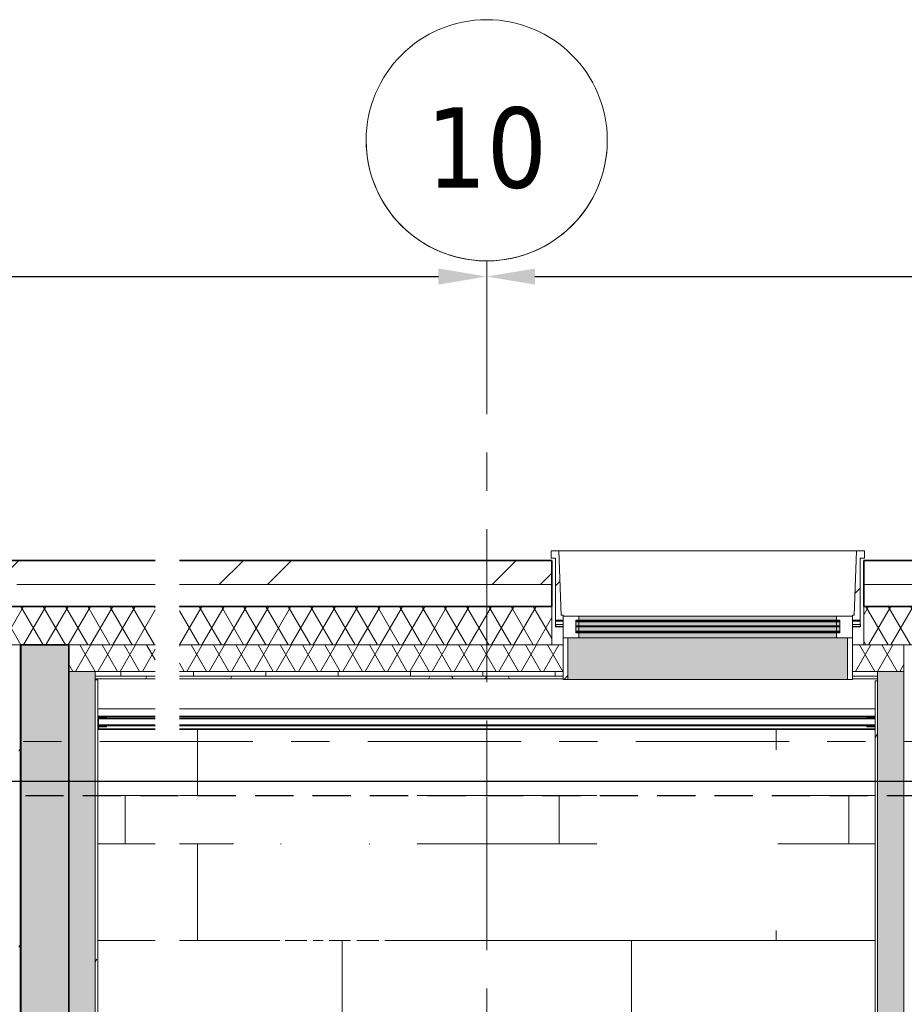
# Model space of a CAD drawing. Extents: x 2744 to 57639, y 3641 to 38820.
# Tile 52 of 179: x 19080 to 22748, y 34739 to 38820. Entities that reach past the tile are written whole.
import ezdxf

# ---------------------------------------------------------------- set-up
doc = ezdxf.new("R2010")
doc.units = 0
doc.header["$LTSCALE"] = 50
doc.header["$PDSIZE"] = -5
doc.linetypes.add('HIDDEN2', pattern=[4.7625, 3.175, -1.5875])
doc.linetypes.add('stramien', pattern=[22.225, 12.7, -3.175, 3.175, -3.175])
doc.layers.get('0').update_dxf_attribs({"linetype": 'CONTINUOUS'})
doc.layers.get('DEFPOINTS').update_dxf_attribs({"linetype": 'CONTINUOUS'})
for name, color, linetype, lineweight in [('A-DETL-MBND', 8, 'CONTINUOUS', 18), ('A-EQPM', 8, 'CONTINUOUS', 18), ('A-GENM', 8, 'CONTINUOUS', 18), ('A-GLAZ', 8, 'CONTINUOUS', 25), ('A-WALL', 8, 'CONTINUOUS', 25), ('A-WALL-PATT', 8, 'CONTINUOUS', 50), ('I-WALL', 8, 'CONTINUOUS', 25), ('S-GRID', 8, 'CONTINUOUS', 18)]:
    doc.layers.add(name, color=color, linetype=linetype, lineweight=lineweight)
doc.layers.add('AS-M38--_F123--_Wandlengte', color=1, linetype='CONTINUOUS')
doc.layers.add('IWTEKST', color=2, linetype='CONTINUOUS')
doc.styles.get("Standard").update_dxf_attribs({"font": 'isocp.shx'})
doc.styles.add('Tahoma', font='TAHOMA.TTF', dxfattribs={"height": 333.256173})
doc.dimstyles.new('CWall_F2_Wandlengte', dxfattribs={"dimscale": 50, "dimtxt": 2.5, "dimasz": 2, "dimexe": 1, "dimexo": 1, "dimgap": 0.5, "dimtad": 1, "dimdec": 0, "dimdsep": 46, "dimtxsty": 'Standard', "dimcen": 2.5, "dimclrt": 2, "dimadec": 0, "dimazin": 0, "dimtfac": 1, "dimtdec": 0, "dimtix": 1, "dimtmove": 2, "dimatfit": 0, "dimfxl": 0, "dimtolj": 1, "dimtzin": 0, "dimarcsym": 0})
pattern_1 = [(0, (0, 0), (406.4, 101.6), [33.528, -271.272, 33.528, -271.272, -1625.6]), (0, (0, 0), (406.4, 101.6), [-609.6, 33.528, -576.072, 33.528, -271.272, -711.2]), (0, (0, 0), (406.4, 101.6), [-1524, 33.528, -169.672, 33.528, -474.472]), (120, (152.4, 50.8), (-291.18818, 301.15272), [33.528, -271.272, 33.528, -271.272, -1625.6]), (120, (152.4, 50.8), (-291.18818, 301.15272), [-609.6, 33.528, -576.072, 33.528, -271.272, -711.2]), (120, (152.4, 50.8), (-291.18818, 301.15272), [-1524, 33.528, -169.672, 33.528, -474.472]), (240, (203.2, 254), (-115.21182, -402.75272), [33.528, -271.272, 33.528, -271.272, -1625.6]), (240, (203.2, 254), (-115.21182, -402.75272), [-609.6, 33.528, -576.072, 33.528, -271.272, -711.2]), (240, (203.2, 254), (-115.21182, -402.75272), [-1524, 33.528, -169.672, 33.528, -474.472])]
pattern_2 = [(45, (-21876.44, -36403.2), (-212.132, 212.132), [])]

# ---------------------------------------------------------------- blocks, each defined once
blk = doc.blocks.new('34_KU_hardglazen balustrade trappenhuis westgevel - Type-2932857-Plotview 4e Verdieping - schaal 1 op 100')
at = {"layer": 'A-DETL-MBND'}
blk.add_hatch(color=256, dxfattribs=at).paths.add_polyline_path([(255.7, -25), (255.7, -25), (20, -25)], flags=0)
for p, q in [((53.5, 7), (17, 7)), ((17, 5), (53.5, 5)), ((20, 7), (20, 8.5)), ((20, 8.5), (255.7, 8.5)), ((20, 2.2), (20, 5)), ((20, 0), (20, 2.2)), ((20, 2.2), (255.7, 2.2)), ((20, -25), (20, 0)), ((255.7, 0), (20, 0)), ((53.5, 5), (53.5, 7)), ((355.7, 8.5), (3240, 8.5)), ((355.7, 2.2), (3240, 2.2)), ((3240, 0), (355.7, 0)), ((3240.9, 7), (3206.6, 7)), ((3206.6, 7), (3206.6, 5)), ((3206.6, 5), (3240.9, 5)), ((3240, 8.5), (3240, 7)), ((3240, 5), (3240, 2.2)), ((3240, 2.2), (3240, 0)), ((3240, 0), (3240, -25)), ((53.5, -31), (17, -31)), ((17, -33), (53.5, -33)), ((20, -29.1), (20, -25)), ((255.7, -25), (20, -25)), ((20, -31), (20, -29.1)), ((20, -29.1), (255.7, -29.1)), ((20, -42), (20, -33)), ((53.5, -33), (53.5, -31)), ((3240, -25), (355.7, -25)), ((355.7, -29.1), (3240, -29.1)), ((3240.9, -31), (3206.6, -31)), ((3206.6, -31), (3206.6, -33)), ((3206.6, -33), (3240.9, -33)), ((3240, -25), (3240, -29.1)), ((3240, -29.1), (3240, -31)), ((3240, -33), (3240, -42)), ((20, -44), (20, -42)), ((20, -42), (255.7, -42)), ((355.7, -42), (3240, -42)), ((3240, -42), (3240, -44))]:
    blk.add_line(p, q, dxfattribs=at)
blk = doc.blocks.new('24_KU_natuursteen strook tegen bordes - Type-2986769-Plotview 4e Verdieping - schaal 1 op 100')
at = {"layer": 'A-DETL-MBND'}
for p, q in [((355.7, 30), (117, 30)), ((117, 0), (355.7, 0)), ((3340.9, 30), (455.7, 30)), ((455.7, 0), (3340.9, 0))]:
    blk.add_line(p, q, dxfattribs=at)
blk = doc.blocks.new('31_KA_Hoge houten kozijn westgevel verhoogd 525 mm - 31_KA_Hoge houten kozijn westgevel verhoogd 525 mm-11963886-Plotview 4e Verdieping - schaal 1 op 100')
at = {"layer": 'A-GLAZ', "lineweight": 18}
h = blk.add_hatch(dxfattribs=at)
h.set_pattern_fill('FP_412', color=256, style=0, pattern_type=2)
h.set_pattern_definition(pattern_2)
h.paths.add_polyline_path([(-542.8, -71.9), (-542.8, -51.9), (-550.6, -51.9), (-560.2, 215.1), (-592.8, 215.1), (-592.8, 185.1), (-574.8, 185.1), (-574.8, -71.9)], flags=0)
h = blk.add_hatch(dxfattribs=at)
h.set_pattern_fill('FP_412', color=256, style=0, pattern_type=2)
h.set_pattern_definition(pattern_2)
h.paths.add_polyline_path([(656.5, -71.9), (688.5, -71.9), (688.5, 185.1), (706.5, 185.1), (706.5, 215.1), (673.9, 215.1), (664.2, -51.9), (656.5, -53)], flags=0)
at = {"layer": 'A-GLAZ'}
for points in [[(-574.9, 135), (-574.8, 135), (-574.9, 175)], [(-298.2, -72), (591.1, -72), (591.1, -55), (-477.4, -55), (-477.4, -72)], [(-298.2, -318.5), (636.5, -318.5), (636.5, -145), (-522.8, -145), (-522.8, -318.5)], [(-298.2, -145), (591.1, -145), (591.1, -124.8), (-477.4, -124.8), (-477.4, -145)], [(591.1, -145), (591.8, -145), (591.1, -138.8)]]:
    blk.add_hatch(color=256, dxfattribs=at).paths.add_polyline_path(points, flags=0)
h = blk.add_hatch(color=256, dxfattribs=at)
h.paths.add_polyline_path([(-489.8, -124.8), (-477.4, -124.8), (-478.1, -121.3), (-489.8, -121.3), (-489.8, -117.3), (-477.4, -117.3), (-478.1, -100.3), (-489.8, -100.3), (-489.8, -96.3), (-477.4, -96.3), (-478.1, -79.3), (-489.8, -79.3), (-489.8, -75.3), (-477.4, -75.3), (-478.1, -72), (-490.9, -72), (-490.9, -124.8)], flags=0)
h.paths.add_polyline_path([(591.1, -124.8), (604.5, -124.8), (603.5, -72), (591.1, -72), (591.8, -75.3), (603.5, -75.3), (603.5, -79.3), (591.1, -79.3), (591.8, -96.3), (603.5, -96.3), (603.5, -100.3), (591.1, -100.3), (591.8, -117.3), (603.5, -117.3), (603.5, -121.3), (591.1, -121.3)], flags=0)
h = blk.add_hatch(color=256, dxfattribs=at)
h.paths.add_polyline_path([(-477.4, -124.8), (591.1, -124.8), (591.1, -121.3), (-477.4, -121.3)], flags=0)
h.paths.add_polyline_path([(333.7, -117.3), (591.1, -117.3), (591.1, -100.3), (-477.4, -100.3), (-477.4, -117.3), (-298.2, -117.3)], flags=0)
h.paths.add_polyline_path([(333.7, -96.3), (591.1, -96.3), (591.1, -79.3), (-477.4, -79.3), (-477.4, -96.3), (-298.2, -96.3)], flags=0)
h.paths.add_polyline_path([(-477.4, -75.3), (591.1, -75.3), (591.1, -72), (-477.4, -72)], flags=0)
at = {"layer": 'A-GLAZ', "lineweight": 18}
h = blk.add_hatch(dxfattribs=at)
h.set_pattern_fill('FP_413', color=256, style=0, pattern_type=2)
h.set_pattern_definition([(0, (-21876.44, -36403.2), (0, 100), [])])
h.paths.add_polyline_path([(-542.8, -100), (-542.8, -89.9), (-574.8, -89.9), (-574.8, -100)], flags=0)
h.paths.add_polyline_path([(688.5, -100), (688.5, -89.9), (656.5, -89.9), (656.5, -100)], flags=0)
h = blk.add_hatch(dxfattribs=at)
h.set_pattern_fill('FP_412', color=256, style=0, pattern_type=2)
h.set_pattern_definition(pattern_2)
h.paths.add_polyline_path([(-522.8, -318.5), (-522.8, -145), (-542.8, -145), (-542.8, -318.5)], flags=0)
h.paths.add_polyline_path([(636.5, -318.5), (656.5, -318.5), (656.5, -145), (636.5, -145), (636.5, -272.9)], flags=0)
for p, q in [((-592.8, 215.1), (-560.2, 215.1)), ((-592.8, 185.1), (-592.8, 215.1)), ((-560.2, 215.1), (-550.6, -51.9)), ((-560.2, 215.1), (673.9, 215.1)), ((673.9, 215.1), (664.2, -51.9)), ((706.5, 215.1), (673.9, 215.1)), ((706.5, 185.1), (706.5, 215.1)), ((-574.8, 185.1), (-592.8, 185.1)), ((-574.8, -71.9), (-574.8, 185.1)), ((688.5, -71.9), (688.5, 185.1)), ((688.5, 185.1), (706.5, 185.1)), ((-542.8, -71.9), (-574.8, -71.9)), ((-574.8, -76.7), (-574.8, -71.9)), ((-574.8, -76.7), (-542.8, -76.7)), ((-574.8, -89.9), (-574.8, -76.7)), ((-550.6, -51.9), (-542.8, -51.9)), ((-542.8, -51.9), (-542.8, -71.9)), ((-542.8, -55), (-477.4, -55)), ((-542.8, -145), (-542.8, -55)), ((-490.9, -72), (-490.9, -124.8)), ((-477.4, -72), (-490.9, -72)), ((-477.4, -72), (-477.4, -55)), ((-477.4, -55), (591.1, -55)), ((-477.4, -75.3), (-477.4, -72)), ((-477.4, -72), (591.1, -72)), ((-477.4, -96.3), (-477.4, -79.3)), ((591.1, -55), (656.5, -55)), ((591.1, -55), (591.1, -72)), ((604.5, -72), (591.1, -72)), ((591.1, -72), (591.1, -75.3)), ((591.1, -79.3), (591.1, -96.3)), ((604.5, -124.8), (604.5, -72)), ((664.2, -51.9), (656.5, -51.9)), ((656.5, -51.9), (656.5, -71.9)), ((656.5, -55), (656.5, -145)), ((656.5, -71.9), (688.5, -71.9)), ((656.5, -76.7), (688.5, -76.7)), ((688.5, -76.7), (688.5, -71.9)), ((688.5, -89.9), (688.5, -76.7)), ((-542.8, -89.9), (-574.8, -89.9)), ((-477.4, -117.3), (-477.4, -100.3)), ((-477.4, -124.8), (-477.4, -121.3)), ((591.1, -100.3), (591.1, -117.3)), ((591.1, -121.3), (591.1, -124.8)), ((688.5, -89.9), (656.5, -89.9)), ((-542.8, -145), (-522.8, -145)), ((-542.8, -175), (-542.8, -145)), ((-478.1, -145), (-542.8, -145)), ((-522.8, -145), (-522.8, -318.5)), ((-490.9, -124.8), (-477.4, -124.8)), ((-477.4, -138.8), (-478.1, -145)), ((-477.4, -145), (-477.4, -124.8)), ((-477.4, -124.8), (591.1, -124.8)), ((-477.4, -145), (591.1, -145)), ((591.1, -124.8), (604.5, -124.8)), ((591.1, -124.8), (591.1, -145)), ((591.8, -145), (591.1, -138.8)), ((656.5, -145), (591.8, -145)), ((636.5, -145), (656.5, -145)), ((636.5, -318.5), (636.5, -145)), ((656.5, -145), (656.5, -175)), ((-542.8, -318.5), (-542.8, -315)), ((-522.8, -318.5), (-542.8, -318.5)), ((636.5, -318.5), (-522.8, -318.5)), ((656.5, -318.5), (636.5, -318.5)), ((656.5, -315), (656.5, -318.5))]:
    blk.add_line(p, q, dxfattribs=at)
at = {"layer": 'A-GLAZ'}
for p, q in [((-574.9, -89.9), (-574.9, -100)), ((-542.8, -100), (-574.9, -100)), ((688.5, -100), (656.5, -100)), ((688.5, -89.9), (688.5, -100))]:
    blk.add_line(p, q, dxfattribs=at)
blk = doc.blocks.new('31_KA_Houten kozijn metselwerkgevel triple glas - Type-11963891-Plotview 4e Verdieping - schaal 1 op 100')
at = {"layer": 'A-GLAZ'}
for points in [[(191.6, 42), (1093.3, 42), (1093.3, 46), (0, 46), (0, 42)], [(1093.3, 21), (1093.3, 25), (0, 25), (0, 21), (823.6, 21)], [(191.6, 0), (1093.3, 0), (1093.3, 4), (0, 4), (0, 0)]]:
    blk.add_hatch(color=256, dxfattribs=at).paths.add_polyline_path(points, flags=0)
at = {"layer": 'A-GLAZ', "lineweight": 18}
for p, q in [((0, 46), (1093.3, 46)), ((0, 42), (0, 46)), ((1093.3, 42), (0, 42)), ((1093.3, 46), (1093.3, 42)), ((0, 25), (1093.3, 25)), ((0, 21), (0, 25)), ((1093.3, 21), (0, 21)), ((0, 4), (1093.3, 4)), ((0, 0), (0, 4)), ((1093.3, 0), (0, 0)), ((1093.3, 25), (1093.3, 21)), ((1093.3, 4), (1093.3, 0))]:
    blk.add_line(p, q, dxfattribs=at)
blk = doc.blocks.new('Grid - 5 mm-3639987-Plotview 4e Verdieping - schaal 1 op 100')
at = {"layer": 'S-GRID'}
blk.add_circle((0, 0), 5, dxfattribs=at)
for start, end in [(360, 180), (180, 360)]:
    blk.add_arc((0, 0), 5, start, end, dxfattribs=at)
blk = doc.blocks.new('Onderlegger 4e verdieping')
at = {"layer": 'A-DETL-MBND'}
h = blk.add_hatch(dxfattribs=at)
h.set_pattern_fill('FP_74', color=256, style=0, pattern_type=2)
h.set_pattern_definition([(180, (21016.6, 35403), (-2e-13, -1400), []), (180, (21016.6, 35003), (-2e-13, -1400), []), (180, (21016.6, 34603), (-2e-13, -1400), []), (180, (21016.6, 34203), (-2e-13, -1400), []), (270, (21016.6, 35403), (1200, 7e-14), [400, -1000]), (270, (20416.6, 35003), (1200, 7e-14), [400, -1000]), (270, (21016.6, 34603), (1200, 7e-14), [400, -1000]), (270, (20716.6, 34203), (600, 4e-14), [200, -1200])])
h.paths.add_polyline_path([(22606.6, 34577.9), (22627.5, 34577.9), (22627.5, 35878.2), (19742.3, 35878.2), (19742.3, 34934.1), (19642.3, 34934.1), (19642.3, 35878.2), (19403.6, 35878.2), (19403.6, 34577.9), (19484.7, 34578.2), (19485.7, 34585.6), (19596.6, 34585.6), (19596.6, 34628.2), (20786.6, 34628.2), (20786.6, 34578.2), (21241, 34578.2), (21241, 34628.2), (22451, 34628.2), (22451, 34578.2), (22606.6, 34578.2)], flags=0)
h.paths.add_polyline_path([(20273, 35001.1), (20181.2, 35138.5), (20181.2, 35001.1), (20158.9, 35001.1), (20158.9, 35176.1), (20182.7, 35176.1), (20274.5, 35038.7), (20274.5, 35176.1), (20296.8, 35176.1), (20296.8, 35001.1), (20274.5, 35001.1)], flags=0)
h.paths.add_polyline_path([(20461.1, 35001.1), (20453.1, 35001.1), (20385.6, 35176.1), (20410.7, 35176.1), (20465.4, 35020.3), (20477.2, 35055.8), (20522, 35176.1), (20545.5, 35176.1), (20477.2, 35001.1), (20465.4, 35001.1)], flags=0)
h.paths.add_polyline_path([(20363.6, 35001.1), (20339, 35001.1), (20339, 35025.7), (20363.6, 35025.7), (20363.6, 35010.5)], flags=0)
h.paths.add_polyline_path([(20594.4, 35001.1), (20569.8, 35001.1), (20569.8, 35025.7), (20594.4, 35025.7), (20594.4, 35020.3)], flags=0)
h.paths.add_polyline_path([(22079.5, 35044), (21473.7, 35044), (21473.7, 35794), (22223.7, 35794), (22223.7, 35044), (22165.5, 35044)], flags=0)
h.paths.add_polyline_path([(20347, 35491.9), (20344.4, 35491.9), (19966.4, 35309.4), (19966.4, 35676.9), (19969, 35675.7), (20725.1, 35675.7), (20727.6, 35675.7), (20727.6, 35309.4), (20348.3, 35492.6)], flags=0)
h.paths.add_polyline_path([(20477.2, 35308.2), (19966.4, 35308.2), (20347, 35491.9), (20727.6, 35308.2), (20545.5, 35308.2)], flags=0)
at = {"layer": 'A-WALL-PATT', "lineweight": 18}
h = blk.add_hatch(dxfattribs=at)
h.set_pattern_fill('FP_1', color=256, angle=45, style=0, pattern_type=2)
h.set_pattern_definition([(45, (400, -4e-13), (-565.685, 565.685), []), (45, (600, -6e-13), (-565.685, 565.685), [])])
h.paths.add_polyline_path([(4631.8, 36403.2), (4731.8, 36403.2), (4731.8, 36578.2), (4516.6, 36578.2), (4516.6, 36478.2), (4631.8, 36478.2)], flags=0)
h.paths.add_polyline_path([(6134.8, 36403.2), (6234.8, 36403.2), (6234.8, 36478.2), (6465.1, 36478.2), (6465.1, 36403.2), (6565.1, 36403.2), (6565.1, 36578.2), (6134.8, 36578.2)], flags=0)
h.paths.add_polyline_path([(8068.1, 36403.2), (8068.1, 36478.2), (8298.4, 36478.2), (8298.4, 36403.2), (8398.4, 36403.2), (8398.4, 36578.2), (7968.1, 36578.2), (7968.1, 36403.2)], flags=0)
h.paths.add_polyline_path([(10203.3, 36403.2), (10231.8, 36403.2), (10231.8, 36578.2), (9801.4, 36578.2), (9801.4, 36403.2), (9901.4, 36403.2), (9901.4, 36478.2), (10131.8, 36478.2), (10131.8, 36403.2)], flags=0)
h.paths.add_polyline_path([(13568.1, 36403.2), (13568.1, 36478.2), (13798.4, 36478.2), (13798.4, 36403.2), (13898.4, 36403.2), (13898.4, 36578.2), (13468.1, 36578.2), (13468.1, 36403.2)], flags=0)
h.paths.add_polyline_path([(11965.1, 36403.2), (12065.1, 36403.2), (12065.1, 36578.2), (11634.8, 36578.2), (11634.8, 36403.2), (11734.8, 36403.2), (11734.8, 36478.2), (11965.1, 36478.2)], flags=0)
h.paths.add_polyline_path([(17234.8, 36403.2), (17234.8, 36478.2), (17465.1, 36478.2), (17465.1, 36403.2), (17565.1, 36403.2), (17565.1, 36578.2), (17134.8, 36578.2), (17134.8, 36403.2), (17154.7, 36403.2)], flags=0)
h.paths.add_polyline_path([(15401.4, 36403.2), (15401.4, 36478.2), (15631.8, 36478.2), (15631.8, 36403.2), (15731.8, 36403.2), (15731.8, 36578.2), (15301.4, 36578.2), (15301.4, 36403.2)], flags=0)
h.paths.add_polyline_path([(19068.1, 36403.2), (19068.1, 36478.2), (19642.3, 36478.2), (19642.3, 36578.2), (18968.1, 36578.2), (18968.1, 36403.2), (19050.5, 36403.2)], flags=0)
h.paths.add_polyline_path([(20314.4, 36478.2), (21286.6, 36478.2), (21286.6, 36578.2), (19742.3, 36578.2), (19742.3, 36478.2)], flags=0)
h = blk.add_hatch(dxfattribs=at)
h.set_pattern_fill('FP_1', color=256, angle=45, style=0, pattern_type=2)
h.set_pattern_definition([(45, (400, -2e-13), (-565.685, 565.685), []), (45, (600, -3e-13), (-565.685, 565.685), [])])
h.paths.add_polyline_path([(24468.1, 36403.2), (24568.1, 36403.2), (24568.1, 36478.2), (24798.4, 36478.2), (24798.4, 36403.2), (24898.4, 36403.2), (24898.4, 36578.2), (24468.1, 36578.2)], flags=0)
h.paths.add_polyline_path([(22965.1, 36403.2), (23065.1, 36403.2), (23065.1, 36578.2), (22579.9, 36578.2), (22579.9, 36478.2), (22965.1, 36478.2)], flags=0)
h.paths.add_polyline_path([(26633.8, 36403.2), (26731.8, 36403.2), (26731.8, 36578.2), (26301.4, 36578.2), (26301.4, 36403.2), (26401.4, 36403.2), (26401.4, 36478.2), (26631.8, 36478.2), (26631.8, 36403.2)], flags=0)
h.paths.add_polyline_path([(30298.4, 36403.2), (30398.4, 36403.2), (30398.4, 36578.2), (29968.1, 36578.2), (29968.1, 36403.2), (30068.1, 36403.2), (30068.1, 36478.2), (30298.4, 36478.2)], flags=0)
h.paths.add_polyline_path([(28134.8, 36403.2), (28234.8, 36403.2), (28234.8, 36478.2), (28465.1, 36478.2), (28465.1, 36403.2), (28565.1, 36403.2), (28565.1, 36578.2), (28134.8, 36578.2)], flags=0)
h.paths.add_polyline_path([(31901.4, 36403.2), (31901.4, 36478.2), (32131.8, 36478.2), (32131.8, 36403.2), (32231.8, 36403.2), (32231.8, 36578.2), (31801.4, 36578.2), (31801.4, 36403.2)], flags=0)
h.paths.add_polyline_path([(33734.8, 36403.2), (33734.8, 36478.2), (33965.1, 36478.2), (33965.1, 36403.2), (34065.1, 36403.2), (34065.1, 36578.2), (33634.8, 36578.2), (33634.8, 36403.2)], flags=0)
h.paths.add_polyline_path([(35481, 36403.2), (35568.1, 36403.2), (35568.1, 36478.2), (35798.4, 36478.2), (35798.4, 36403.2), (35898.4, 36403.2), (35898.4, 36578.2), (35468.1, 36578.2), (35468.1, 36403.2)], flags=0)
h.paths.add_polyline_path([(37301.4, 36403.2), (37401.4, 36403.2), (37401.4, 36478.2), (37631.8, 36478.2), (37631.8, 36403.2), (37731.8, 36403.2), (37731.8, 36578.2), (37301.4, 36578.2)], flags=0)
h.paths.add_polyline_path([(39234.8, 36403.2), (39234.8, 36478.2), (39465.1, 36478.2), (39465.1, 36403.2), (39565.1, 36403.2), (39565.1, 36578.2), (39134.8, 36578.2), (39134.8, 36403.2)], flags=0)
h.paths.add_polyline_path([(41068.1, 36403.2), (41068.1, 36478.2), (41298.4, 36478.2), (41298.4, 36403.2), (41398.4, 36403.2), (41398.4, 36578.2), (40968.1, 36578.2), (40968.1, 36403.2)], flags=0)
h.paths.add_polyline_path([(43131.8, 36403.2), (43231.8, 36403.2), (43231.8, 36578.2), (42801.4, 36578.2), (42801.4, 36403.2), (42901.4, 36403.2), (42901.4, 36478.2), (43131.8, 36478.2)], flags=0)
h.paths.add_polyline_path([(46898.4, 36403.2), (46898.4, 36578.2), (46468.1, 36578.2), (46468.1, 36403.2), (46568.1, 36403.2), (46568.1, 36478.2), (46798.4, 36478.2), (46798.4, 36403.2), (46855.9, 36403.2)], flags=0)
h.paths.add_polyline_path([(44965.1, 36403.2), (45065.1, 36403.2), (45065.1, 36578.2), (44634.8, 36578.2), (44634.8, 36403.2), (44734.8, 36403.2), (44734.8, 36478.2), (44965.1, 36478.2)], flags=0)
h.paths.add_polyline_path([(50134.8, 36403.2), (50234.8, 36403.2), (50234.8, 36478.2), (50465.1, 36478.2), (50465.1, 36403.2), (50565.1, 36403.2), (50565.1, 36578.2), (50134.8, 36578.2)], flags=0)
h.paths.add_polyline_path([(48301.4, 36403.2), (48401.4, 36403.2), (48401.4, 36478.2), (48631.8, 36478.2), (48631.8, 36403.2), (48731.8, 36403.2), (48731.8, 36578.2), (48301.4, 36578.2)], flags=0)
h.paths.add_polyline_path([(52068.1, 36403.2), (52068.1, 36478.2), (52298.4, 36478.2), (52298.4, 36403.2), (52398.4, 36403.2), (52398.4, 36578.2), (51968.1, 36578.2), (51968.1, 36403.2)], flags=0)
h.paths.add_polyline_path([(53807.3, 36403.2), (53901.4, 36403.2), (53901.4, 36478.2), (54016.6, 36478.2), (54016.6, 36578.2), (53801.4, 36578.2), (53801.4, 36403.2)], flags=0)
h = blk.add_hatch(dxfattribs=at)
h.set_pattern_fill('FP_2', color=256, angle=60, style=0, pattern_type=2)
h.set_pattern_definition([(240, (12901.59, 36538.2), (46.182, -80.0104), []), (300, (12809.19, 36538.2), (92.382, -0.0104), [])])
h.paths.add_polyline_path([(4516.6, 36228.2), (4731.8, 36228.2), (4731.8, 36388.2), (4516.6, 36388.2), (4516.6, 36350.2)], flags=0)
h.paths.add_polyline_path([(6134.8, 36228.2), (6565.1, 36228.2), (6565.1, 36388.2), (6134.8, 36388.2), (6134.8, 36350.2)], flags=0)
h.paths.add_polyline_path([(7991.5, 36228.2), (8398.4, 36228.2), (8398.4, 36388.2), (7968.1, 36388.2), (7968.1, 36228.2)], flags=0)
h.paths.add_polyline_path([(9801.4, 36228.2), (10231.8, 36228.2), (10231.8, 36388.2), (9801.4, 36388.2), (9801.4, 36350.2)], flags=0)
h.paths.add_polyline_path([(11783.2, 36228.2), (12065.1, 36228.2), (12065.1, 36388.2), (11634.8, 36388.2), (11634.8, 36228.2)], flags=0)
h.paths.add_polyline_path([(13468.1, 36228.2), (13898.4, 36228.2), (13898.4, 36388.2), (13468.1, 36388.2), (13468.1, 36350.2)], flags=0)
h.paths.add_polyline_path([(15301.4, 36228.2), (15731.8, 36228.2), (15731.8, 36388.2), (15301.4, 36388.2), (15301.4, 36350.2)], flags=0)
h.paths.add_polyline_path([(17154.7, 36228.2), (17565.1, 36228.2), (17565.1, 36388.2), (17134.8, 36388.2), (17134.8, 36228.2)], flags=0)
h.paths.add_polyline_path([(19366.5, 36228.2), (19642.3, 36228.2), (19642.3, 36388.2), (18968.1, 36388.2), (18968.1, 36228.2), (19050.5, 36228.2)], flags=0)
h.paths.add_polyline_path([(19742.3, 36228.2), (21286.6, 36228.2), (21286.6, 36388.2), (19742.3, 36388.2), (19742.3, 36334.8)], flags=0)
h = blk.add_hatch(dxfattribs=at)
h.set_pattern_fill('FP_155', color=256, angle=60, style=0, pattern_type=2)
h.set_pattern_definition([(240, (38298.27, 36538.2), (46.18203, -80.01037), []), (300, (38205.87, 36538.2), (92.38203, -0.01037), [])])
h.paths.add_polyline_path([(22579.9, 36228.2), (23065.1, 36228.2), (23065.1, 36388.2), (22579.9, 36388.2), (22579.9, 36350.2)], flags=0)
h.paths.add_polyline_path([(24468.1, 36228.2), (24898.4, 36228.2), (24898.4, 36388.2), (24468.1, 36388.2), (24468.1, 36350.2)], flags=0)
h.paths.add_polyline_path([(26731.8, 36228.2), (26731.8, 36388.2), (26301.4, 36388.2), (26301.4, 36228.2), (26633.8, 36228.2)], flags=0)
h.paths.add_polyline_path([(28134.8, 36228.2), (28565.1, 36228.2), (28565.1, 36388.2), (28134.8, 36388.2), (28134.8, 36350.2)], flags=0)
h.paths.add_polyline_path([(29968.1, 36228.2), (30398.4, 36228.2), (30398.4, 36388.2), (29968.1, 36388.2), (29968.1, 36350.2)], flags=0)
h.paths.add_polyline_path([(32005.3, 36228.2), (32231.8, 36228.2), (32231.8, 36388.2), (31801.4, 36388.2), (31801.4, 36228.2)], flags=0)
h.paths.add_polyline_path([(34065.1, 36228.2), (34065.1, 36388.2), (33634.8, 36388.2), (33634.8, 36228.2), (33901.1, 36228.2)], flags=0)
h.paths.add_polyline_path([(35898.4, 36228.2), (35898.4, 36388.2), (35468.1, 36388.2), (35468.1, 36228.2), (35796.9, 36228.2)], flags=0)
h.paths.add_polyline_path([(37731.8, 36228.2), (37731.8, 36388.2), (37301.4, 36388.2), (37301.4, 36228.2), (37692.8, 36228.2)], flags=0)
h.paths.add_polyline_path([(39272.6, 36228.2), (39565.1, 36228.2), (39565.1, 36388.2), (39134.8, 36388.2), (39134.8, 36228.2)], flags=0)
h.paths.add_polyline_path([(40968.1, 36228.2), (41398.4, 36228.2), (41398.4, 36388.2), (40968.1, 36388.2), (40968.1, 36350.2)], flags=0)
h.paths.add_polyline_path([(42801.4, 36228.2), (43231.8, 36228.2), (43231.8, 36388.2), (42801.4, 36388.2), (42801.4, 36350.2)], flags=0)
h.paths.add_polyline_path([(44634.8, 36228.2), (45065.1, 36228.2), (45065.1, 36388.2), (44634.8, 36388.2), (44634.8, 36350.2)], flags=0)
h.paths.add_polyline_path([(46539.9, 36228.2), (46898.4, 36228.2), (46898.4, 36388.2), (46468.1, 36388.2), (46468.1, 36228.2)], flags=0)
h.paths.add_polyline_path([(48301.4, 36228.2), (48731.8, 36228.2), (48731.8, 36388.2), (48301.4, 36388.2), (48301.4, 36350.2)], flags=0)
h.paths.add_polyline_path([(50565.1, 36228.2), (50565.1, 36388.2), (50134.8, 36388.2), (50134.8, 36228.2), (50331.6, 36228.2)], flags=0)
h.paths.add_polyline_path([(52398.4, 36228.2), (52398.4, 36388.2), (51968.1, 36388.2), (51968.1, 36228.2), (52227.4, 36228.2)], flags=0)
h.paths.add_polyline_path([(53807.3, 36228.2), (54016.6, 36228.2), (54016.6, 36388.2), (53801.4, 36388.2), (53801.4, 36228.2)], flags=0)
h = blk.add_hatch(dxfattribs=at)
h.set_pattern_fill('FP_9', color=256, style=0, pattern_type=2)
h.set_pattern_definition(pattern_1)
h.paths.add_polyline_path([(19076.6, 30061.2), (19086.6, 30061.2), (19086.6, 36228.2), (19076.6, 36228.2), (19076.6, 30634.5)], flags=0)
at = {"layer": 'A-WALL-PATT', "lineweight": 25}
for points in [[(19083.6, 30061.2), (19283.6, 30061.2), (19283.6, 36228.2), (19083.6, 36228.2), (19083.6, 30634.5)], [(19366.5, 31778.2), (19393.6, 31778.2), (19393.6, 36118.2), (19283.6, 36118.2), (19283.6, 31778.2)], [(22746.6, 31778.2), (22746.6, 36118.2), (22636.6, 36118.2), (22636.6, 31778.2)]]:
    blk.add_hatch(color=256, dxfattribs=at).paths.add_polyline_path(points, flags=0)
at = {"layer": 'A-WALL-PATT', "lineweight": 18}
h = blk.add_hatch(dxfattribs=at)
h.set_pattern_fill('FP_414', color=256, angle=-300, style=0, pattern_type=2)
h.set_pattern_definition([(240, (21015.1, 36188.2), (46.182, -80.0104), []), (300, (20922.7, 36188.2), (92.382, -0.0104), [])])
h.paths.add_polyline_path([(21333.6, 36118.2), (21333.6, 36228.2), (19742.3, 36228.2), (19742.3, 36118.2), (21262.3, 36118.2)], flags=0)
h.paths.add_polyline_path([(22636.6, 36118.2), (22746.6, 36118.2), (22746.6, 36228.2), (22532.9, 36228.2), (22532.9, 36118.2)], flags=0)
h.paths.add_polyline_path([(19366.5, 36118.2), (19642.3, 36118.2), (19642.3, 36228.2), (19283.6, 36228.2), (19283.6, 36118.2)], flags=0)
h = blk.add_hatch(dxfattribs=at)
h.set_pattern_fill('FP_408', color=256, style=0, pattern_type=2)
h.set_pattern_definition([(90, (0, 0), (-300, 2e-14), [])])
h.paths.add_polyline_path([(22636.6, 36098.2), (22636.6, 36118.2), (22532.9, 36118.2), (22532.9, 36098.2)], flags=0)
h.paths.add_polyline_path([(21333.6, 36098.2), (21333.6, 36118.2), (19742.3, 36118.2), (19742.3, 36098.2), (21262.3, 36098.2)], flags=0)
h.paths.add_polyline_path([(19393.6, 36098.2), (19642.3, 36098.2), (19642.3, 36118.2), (19393.6, 36118.2)], flags=0)
h = blk.add_hatch(dxfattribs=at)
h.set_pattern_fill('FP_9', color=256, style=0, pattern_type=2)
h.set_pattern_definition(pattern_1)
h.paths.add_polyline_path([(22636.6, 36088.2), (22636.6, 36098.2), (22532.9, 36098.2), (22532.9, 36088.2)], flags=0)
h.paths.add_polyline_path([(21262.3, 36088.2), (21333.6, 36088.2), (21333.6, 36098.2), (19742.3, 36098.2), (19742.3, 36088.2), (20946.3, 36088.2)], flags=0)
h.paths.add_polyline_path([(19393.6, 36088.2), (19642.3, 36088.2), (19642.3, 36098.2), (19393.6, 36098.2)], flags=0)
h = blk.add_hatch(dxfattribs=at)
h.set_pattern_fill('FP_9', color=256, style=0, pattern_type=2)
h.set_pattern_definition(pattern_1)
h.paths.add_polyline_path([(19403.6, 31753.2), (19403.6, 36083.2), (19393.6, 36083.2), (19393.6, 31753.2)], flags=0)
h = blk.add_hatch(dxfattribs=at)
h.set_pattern_fill('FP_9', color=256, style=0, pattern_type=2)
h.set_pattern_definition(pattern_1)
h.paths.add_polyline_path([(22627.5, 31753.2), (22637.5, 31753.2), (22637.5, 36079.6), (22627.5, 36079.6), (22627.5, 31953.5)], flags=0)
at = {"layer": 'A-DETL-MBND'}
for p, q in [((19642.3, 35878.2), (19403.6, 35878.2)), ((22627.5, 35878.2), (19742.3, 35878.2))]:
    blk.add_line(p, q, dxfattribs=at)
at = {"layer": 'A-WALL', "lineweight": 35}
for p, q in [((19642.3, 36578.2), (18968.1, 36578.2)), ((21286.6, 36578.2), (19742.3, 36578.2)), ((21286.6, 36388.2), (21286.6, 36578.2)), ((23065.1, 36578.2), (22579.9, 36578.2)), ((22579.9, 36578.2), (22579.9, 36388.2)), ((19642.3, 36388.2), (18968.1, 36388.2)), ((21286.6, 36388.2), (19742.3, 36388.2)), ((23065.1, 36388.2), (22579.9, 36388.2)), ((19283.6, 36228.2), (19083.6, 36228.2))]:
    blk.add_line(p, q, dxfattribs=at)
at = {"layer": 'A-WALL', "lineweight": 18}
for p, q in [((19642.3, 36478.2), (19068.1, 36478.2)), ((21286.6, 36478.2), (19742.3, 36478.2)), ((22965.1, 36478.2), (22579.9, 36478.2)), ((21286.6, 36228.2), (21286.6, 36388.2)), ((22579.9, 36388.2), (22579.9, 36228.2)), ((18968.1, 36228.2), (19283.6, 36228.2)), ((22746.6, 36228.2), (23065.1, 36228.2))]:
    blk.add_line(p, q, dxfattribs=at)
at = {"layer": 'A-WALL', "color": 250, "lineweight": 35}
for p, q in [((19083.6, 36228.2), (19083.6, 30061.2)), ((19283.6, 30061.2), (19283.6, 36228.2))]:
    blk.add_line(p, q, dxfattribs=at)
at = {"layer": 'I-WALL', "lineweight": 18}
for p, q in [((19086.6, 30061.2), (19086.6, 36228.2)), ((19642.3, 36228.2), (19283.6, 36228.2)), ((19283.6, 36228.2), (19283.6, 31778.2)), ((21333.6, 36228.2), (19742.3, 36228.2)), ((21333.6, 36088.2), (21333.6, 36228.2)), ((22746.6, 36228.2), (22532.9, 36228.2)), ((22532.9, 36228.2), (22532.9, 36088.2)), ((22746.6, 31778.2), (22746.6, 36228.2)), ((19283.6, 36118.2), (19642.3, 36118.2)), ((19393.6, 31753.2), (19393.6, 36118.2)), ((19642.3, 36098.2), (19393.6, 36098.2)), ((19393.6, 36088.2), (19642.3, 36088.2)), ((19403.6, 36083.2), (19393.6, 36083.2)), ((19403.6, 31753.2), (19403.6, 36083.2)), ((21333.6, 36118.2), (19742.3, 36118.2)), ((21333.6, 36098.2), (19742.3, 36098.2)), ((19742.3, 36088.2), (21333.6, 36088.2)), ((22532.9, 36118.2), (22746.6, 36118.2)), ((22636.6, 36098.2), (22532.9, 36098.2)), ((22532.9, 36088.2), (22636.6, 36088.2)), ((22636.6, 36118.2), (22636.6, 31778.2)), ((22637.5, 36079.6), (22627.5, 36079.6)), ((22627.5, 36079.6), (22627.5, 31753.2)), ((22637.5, 31753.2), (22637.5, 36079.6))]:
    blk.add_line(p, q, dxfattribs=at)
at = {"layer": 'S-GRID', "linetype": 'stramien'}
for p, q in [((21016.6, 37820.1), (21016.6, 16247.5)), ((2743.8, 35828.2), (56270.4, 35828.2))]:
    blk.add_line(p, q, dxfattribs=at)
at = {"layer": 'A-EQPM'}
blk.add_blockref('34_KU_hardglazen balustrade trappenhuis westgevel - Type-2932857-Plotview 4e Verdieping - schaal 1 op 100', (19386.6, 35922.2), dxfattribs=at)
at = {"layer": 'A-GENM'}
blk.add_blockref('24_KU_natuursteen strook tegen bordes - Type-2986769-Plotview 4e Verdieping - schaal 1 op 100', (19286.6, 35933.2), dxfattribs=at)
at = {"layer": 'A-GLAZ'}
for name, p in [('31_KA_Hoge houten kozijn westgevel verhoogd 525 mm - 31_KA_Hoge houten kozijn westgevel verhoogd 525 mm-11963886-Plotview 4e Verdieping - schaal 1 op 100', (21876.4, 36403.2)), ('31_KA_Houten kozijn metselwerkgevel triple glas - Type-11963891-Plotview 4e Verdieping - schaal 1 op 100', (21386.6, 36281.9))]:
    blk.add_blockref(name, p, dxfattribs=at)
at = {"layer": 'S-GRID', "xscale": 99.99999999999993, "yscale": 99.99999999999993, "zscale": 99.99999999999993, "rotation": 180}
blk.add_blockref('Grid - 5 mm-3639987-Plotview 4e Verdieping - schaal 1 op 100', (21016.6, 38320.1), dxfattribs=at)
at = {"layer": 'S-GRID', "insert": (21016.7, 38457), "char_height": 333.26, "width": 604.77, "attachment_point": 2, "line_spacing_factor": 1.000232, "style": 'Tahoma'}
blk.add_mtext('10', dxfattribs=at)
blk = doc.blocks.new('*D166')
at = {"layer": 'AS-M38--_F123--_Wandlengte', "color": 0, "lineweight": -2}
blk.add_line((15716.6, 37755.3), (20816.6, 37755.3), dxfattribs=at)
at = {"layer": 'AS-M38--_F123--_Wandlengte', "color": 0}
for points in [[(15716.6, 37788.7), (15716.6, 37722), (15516.6, 37755.3)], [(20816.6, 37788.7), (20816.6, 37722), (21016.6, 37755.3)]]:
    blk.add_solid(points, dxfattribs=at)
at = {"layer": 'DEFPOINTS', "color": 0}
for p in [(15516.6, 37755.3), (21016.6, 37755.3), (21016.6, 37755.3)]:
    blk.add_point(p, dxfattribs=at)
at = {"layer": 'AS-M38--_F123--_Wandlengte', "color": 2, "insert": (18266.6, 37930.3), "char_height": 300, "attachment_point": 5}
blk.add_mtext('\\A1;5500', dxfattribs=at)
blk = doc.blocks.new('*D167')
at = {"layer": 'AS-M38--_F123--_Wandlengte', "color": 0, "lineweight": -2}
blk.add_line((21216.6, 37755.3), (26316.6, 37755.3), dxfattribs=at)
at = {"layer": 'AS-M38--_F123--_Wandlengte', "color": 0}
for points in [[(21216.6, 37788.7), (21216.6, 37722), (21016.6, 37755.3)], [(26316.6, 37788.7), (26316.6, 37722), (26516.6, 37755.3)]]:
    blk.add_solid(points, dxfattribs=at)
at = {"layer": 'DEFPOINTS', "color": 0}
for p in [(21016.6, 37755.3), (26516.6, 37755.3), (26516.6, 37755.3)]:
    blk.add_point(p, dxfattribs=at)
at = {"layer": 'AS-M38--_F123--_Wandlengte', "color": 2, "insert": (23766.6, 37930.3), "char_height": 300, "attachment_point": 5}
blk.add_mtext('\\A1;5500', dxfattribs=at)

msp = doc.modelspace()

# ---------------------------------------------------------------- linework, layer by layer
at = {"color": 254, "linetype": 'HIDDEN2'}
msp.add_line((53790.6, 35602.2), (4741.6, 35602.2), dxfattribs=at)
at = {"layer": 'IWTEKST'}
msp.add_line((28303.1, 35662.2), (9458.76, 35662.2), dxfattribs=at)

# ---------------------------------------------------------------- block references
msp.add_blockref('Onderlegger 4e verdieping', (0, 0))

# ---------------------------------------------------------------- dimensions: what is measured, and where the dimension line sits
at = {"layer": 'AS-M38--_F123--_Wandlengte'}
for base, p1, p2, picture, middle in [((21016.6, 37755.34), (15516.6, 37755.34), (21016.6, 37755.34), '*D166', (18266.6, 37930.34)), ((26516.6, 37755.34), (21016.6, 37755.34), (26516.6, 37755.34), '*D167', (23766.6, 37930.34))]:
    dim = msp.add_linear_dim(base=base, p1=p1, p2=p2, dimstyle='CWall_F2_Wandlengte', override={"dimtxt": 6, "dimasz": 4}, dxfattribs=at)
    dim.commit()
    dim.dimension.update_dxf_attribs({"geometry": picture, "text_midpoint": middle})

doc.saveas('drawing.dxf')
